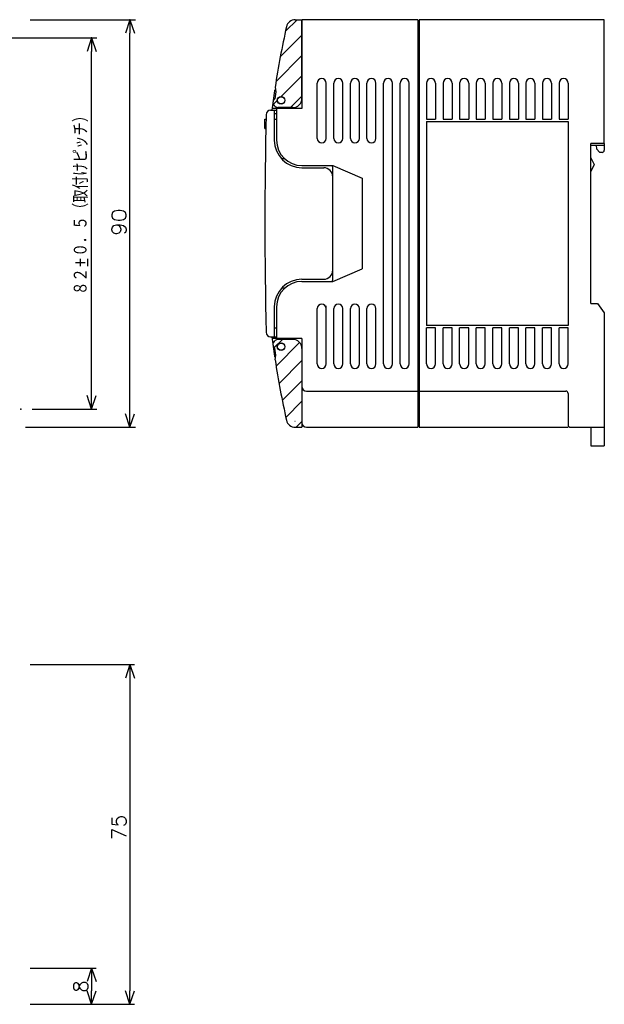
# Model space of a CAD drawing. Extents: x -157 to 170, y -125 to 114.
# Tile 9 of 9: x 41 to 170, y -125 to 93. Entities that reach past the tile are written whole.
import ezdxf

# ---------------------------------------------------------------- set-up
doc = ezdxf.new("R2010")
doc.units = 0
doc.layers.get('0').update_dxf_attribs({"linetype": 'CONTINUOUS'})
doc.styles.get("Standard").update_dxf_attribs({"font": 'txt', "bigfont": 'BIGFONT'})

# ---------------------------------------------------------------- blocks, each defined once
blk = doc.blocks.new('_OPEN30')
at = {"color": 0, "linetype": 'BYBLOCK'}
for q in [(-3, 1), (-3, -1), (-3, 0)]:
    blk.add_line((0, 0), q, dxfattribs=at)

msp = doc.modelspace()

# ---------------------------------------------------------------- linework, layer by layer
at = {"color": 7, "linetype": 'CONTINUOUS'}
for p, q in [((42.874259, 92.878304), (66.129929, 92.878304)), ((99.287838, 90.312913), (101.853223, 92.878303)), ((101.459846, 92.878304), (102.934258, 92.878304)), ((102.934258, 92.878304), (102.934258, 73.278305)), ((102.934258, 75.47831), (102.934258, 92.878304)), ((128.534256, 92.878304), (103.134262, 92.878304)), ((128.534256, 92.878304), (128.534256, 2.878303)), ((128.534256, 92.5783), (128.534256, 3.178303)), ((128.834259, 92.5783), (128.534256, 92.5783)), ((169.734253, 92.878304), (128.834259, 92.878304)), ((128.834259, 92.878304), (128.834259, 2.878303)), ((169.734253, 65.5783), (169.734253, 92.878304)), ((64.929932, 5.878303), (64.929932, 89.878304)), ((98.150313, 84.685253), (102.93426, 89.46921)), ((128.534256, 90.778305), (128.534256, 75.878304)), ((38.874259, 88.878304), (57.656128, 88.878304)), ((56.456131, 9.878303), (56.456131, 85.878304)), ((97.210958, 79.255764), (102.93426, 84.979077)), ((98.372755, 75.927431), (102.93426, 80.488945)), ((106.314262, 66.678307), (106.314262, 78.878304)), ((108.314262, 66.678307), (108.314262, 78.878304)), ((109.974258, 66.678307), (109.974258, 78.878304)), ((111.974258, 66.678307), (111.974258, 78.878304)), ((113.634262, 66.678307), (113.634262, 78.878304)), ((115.634262, 66.678307), (115.634262, 78.878304)), ((117.294258, 66.678307), (117.294258, 78.878304)), ((119.294258, 66.678307), (119.294258, 78.878304)), ((120.954262, 16.878304), (120.954262, 78.878304)), ((122.954262, 16.878304), (122.954262, 78.878304)), ((124.614258, 16.878304), (124.614258, 78.878304)), ((126.614258, 16.878304), (126.614258, 78.878304)), ((130.454254, 78.878304), (130.454254, 70.878304)), ((132.454254, 78.878304), (132.454254, 70.878304)), ((134.114258, 78.878304), (134.114258, 70.878304)), ((136.114258, 78.878304), (136.114258, 70.878304)), ((137.774261, 78.878304), (137.774261, 70.878304)), ((139.774261, 78.878304), (139.774261, 70.878304)), ((141.434265, 78.878304), (141.434265, 70.878304)), ((143.434265, 78.878304), (143.434265, 70.878304)), ((145.094254, 78.878304), (145.094254, 70.878304)), ((147.094254, 78.878304), (147.094254, 70.878304)), ((148.754257, 78.878304), (148.754257, 70.878304)), ((150.754257, 78.878304), (150.754257, 70.878304)), ((152.414261, 78.878304), (152.414261, 70.878304)), ((154.414261, 78.878304), (154.414261, 70.878304)), ((156.074265, 78.878304), (156.074265, 70.878304)), ((158.074265, 78.878304), (158.074265, 70.878304)), ((159.734253, 78.878304), (159.734253, 70.878304)), ((161.734253, 78.878304), (161.734253, 70.878304)), ((97.184258, 76.97831), (96.934258, 75.426643)), ((97.01226, 77.978302), (97.184258, 76.97831)), ((97.094307, 77.378304), (97.115463, 77.378304)), ((96.61372, 74.168392), (97.485133, 75.039806)), ((100.41376, 73.478307), (102.93426, 75.998812)), ((102.934258, 74.878304), (102.84214, 74.878304)), ((96.022591, 72.878304), (96.30291, 72.878304)), ((96.022591, 72.878304), (97.334259, 72.878304)), ((102.934258, 73.278305), (96.353714, 73.278305)), ((96.834259, 72.878304), (96.834259, 66.278305)), ((97.334259, 72.0783), (96.834259, 72.0783)), ((97.334259, 73.278305), (97.334259, 66.278305)), ((100.934258, 73.47831), (97.634491, 73.47831)), ((94.734261, 68.878304), (94.734261, 70.878304)), ((94.734261, 70.878304), (94.998795, 70.878304)), ((96.834259, 70.878304), (97.334259, 70.878304)), ((130.454254, 70.878304), (132.454254, 70.878304)), ((130.454254, 70.378304), (161.734253, 70.378304)), ((130.454254, 70.378304), (130.454254, 25.378304)), ((134.114258, 70.878304), (136.114258, 70.878304)), ((137.774261, 70.878304), (139.774261, 70.878304)), ((141.434265, 70.878304), (143.434265, 70.878304)), ((145.094254, 70.878304), (147.094254, 70.878304)), ((148.754257, 70.878304), (150.754257, 70.878304)), ((152.414261, 70.878304), (154.414261, 70.878304)), ((156.074265, 70.878304), (158.074265, 70.878304)), ((159.734253, 70.878304), (161.734253, 70.878304)), ((161.734253, 70.378304), (161.734253, 25.378304)), ((94.734261, 68.878304), (94.954781, 68.878304)), ((166.734253, 30.178303), (166.734253, 65.5783)), ((169.734253, 65.5783), (166.734253, 65.5783)), ((169.734253, 65.5783), (169.734253, 64.0783)), ((169.734253, 65.0783), (166.734253, 65.0783)), ((167.917587, 65.0783), (168.034256, 64.378304)), ((168.034256, 64.378304), (168.734253, 63.578304)), ((169.234253, 63.578304), (168.734253, 63.578304)), ((99.119812, 62.178303), (98.417625, 62.178303)), ((166.734253, 62.378304), (167.484253, 60.878304)), ((167.484253, 60.878304), (166.734253, 59.378304)), ((102.934258, 60.678303), (109.734261, 60.678303)), ((102.934258, 60.178303), (107.734261, 60.178303)), ((109.734261, 60.678303), (116.234261, 57.878304)), ((109.734261, 35.441998), (109.734261, 60.314606)), ((116.234261, 57.878304), (116.234261, 37.878304)), ((109.734261, 35.078304), (116.234261, 37.878304)), ((102.934258, 35.578304), (107.734261, 35.578304)), ((102.934258, 35.078304), (109.734261, 35.078304)), ((99.119812, 33.578304), (98.417625, 33.578304)), ((96.834259, 29.478302), (96.834259, 22.878304)), ((97.334259, 29.478302), (97.334259, 22.478304)), ((106.314262, 16.878304), (106.314262, 29.078302)), ((108.314262, 16.878304), (108.314262, 29.671648)), ((109.974258, 16.878304), (109.974258, 29.078302)), ((111.974258, 16.878304), (111.974258, 29.078302)), ((113.634262, 16.878304), (113.634262, 29.078302)), ((115.634262, 16.878304), (115.634262, 29.078302)), ((117.294258, 16.878304), (117.294258, 29.078302)), ((119.294258, 16.878304), (119.294258, 29.078302)), ((166.734253, 30.178303), (168.234253, 30.178303)), ((168.234253, 30.178303), (169.734253, 28.178303)), ((169.734253, 28.178303), (169.734253, -1.221697)), ((96.834259, 24.878304), (97.334259, 24.878304)), ((161.734253, 25.378304), (130.454254, 25.378304)), ((130.454254, 16.878304), (130.454254, 24.878304)), ((132.454254, 24.878304), (130.454254, 24.878304)), ((132.454254, 16.878304), (132.454254, 24.878304)), ((134.114258, 16.878304), (134.114258, 24.878304)), ((136.114258, 24.878304), (134.114258, 24.878304)), ((136.114258, 16.878304), (136.114258, 24.878304)), ((137.774261, 16.878304), (137.774261, 24.878304)), ((139.774261, 24.878304), (137.774261, 24.878304)), ((139.774261, 16.878304), (139.774261, 24.878304)), ((141.434265, 16.878304), (141.434265, 24.878304)), ((143.434265, 24.878304), (141.434265, 24.878304)), ((143.434265, 16.878304), (143.434265, 24.878304)), ((145.094254, 16.878304), (145.094254, 24.878304)), ((147.094254, 24.878304), (145.094254, 24.878304)), ((147.094254, 16.878304), (147.094254, 24.878304)), ((148.754257, 16.878304), (148.754257, 24.878304)), ((150.754257, 24.878304), (148.754257, 24.878304)), ((150.754257, 16.878304), (150.754257, 24.878304)), ((152.414261, 16.878304), (152.414261, 24.878304)), ((154.414261, 24.878304), (152.414261, 24.878304)), ((154.414261, 16.878304), (154.414261, 24.878304)), ((156.074265, 16.878304), (156.074265, 24.878304)), ((158.074265, 24.878304), (156.074265, 24.878304)), ((158.074265, 16.878304), (158.074265, 24.878304)), ((159.734253, 16.878304), (159.734253, 24.878304)), ((161.734253, 24.878304), (159.734253, 24.878304)), ((161.734253, 16.878304), (161.734253, 24.878304)), ((96.022591, 22.878304), (96.30291, 22.878304)), ((96.022591, 22.878304), (97.334259, 22.878304)), ((102.934258, 22.478304), (96.353714, 22.478304)), ((96.794726, 20.467808), (98.605214, 22.278299)), ((102.934258, 22.478304), (97.334259, 22.478304)), ((100.934258, 22.278299), (97.634491, 22.278299)), ((102.934258, 22.478304), (102.934258, 10.878303)), ((97.184258, 18.778299), (96.934258, 20.32996)), ((97.225636, 16.408585), (102.426718, 21.609678)), ((102.934258, 20.278299), (102.934258, 2.878303)), ((97.01226, 17.778303), (97.184258, 18.778299)), ((97.094307, 18.378304), (97.115463, 18.378304)), ((97.875859, 12.568677), (102.93426, 17.627089)), ((98.590545, 8.793232), (102.93426, 13.136957)), ((102.934258, 11.878303), (102.934258, 3.878303)), ((103.934258, 10.878303), (128.534256, 10.878303)), ((128.534256, 11.178303), (128.834259, 11.178303)), ((128.834259, 10.878303), (161.234253, 10.878303)), ((161.734253, 10.378303), (161.734253, 3.378303)), ((43.361472, 6.878303), (57.656128, 6.878303)), ((99.367208, 5.079765), (102.93426, 8.646824)), ((41.874259, 2.878303), (66.129929, 2.878303)), ((101.434258, 4.178303), (101.334259, 4.178303)), ((101.459846, 2.878303), (102.934258, 2.878303)), ((101.655874, 2.878303), (102.93426, 4.156692)), ((103.934258, 2.878303), (128.534256, 2.878303)), ((128.534256, 3.178303), (128.834259, 3.178303)), ((128.834259, 2.878303), (161.734253, 2.878303)), ((162.234253, 2.878303), (169.734253, 2.878303)), ((166.734253, 2.878303), (166.734253, -1.221697)), ((166.734253, -1.221697), (169.734253, -1.221697)), ((42.874259, -49.521698), (65.929932, -49.521698)), ((64.929932, -52.521698), (64.929932, -121.521698)), ((42.874259, -116.521698), (57.456131, -116.521698)), ((56.456131, -119.521698), (56.456131, -121.521698)), ((42.874259, -124.521698), (57.456131, -124.521698)), ((42.874259, -124.521698), (65.929932, -124.521698))]:
    msp.add_line(p, q, dxfattribs=at)
for centre, radius in [((98.334259, 75.0783), 0.85), ((98.334259, 75.0783), 0.8), ((98.334259, 20.678303), 0.85), ((98.334259, 20.678303), 0.8)]:
    msp.add_circle(centre, radius, dxfattribs=at)
for centre, radius, start, end in [((294.734253, 47.878304), 200, 167.457032, 171.344097), ((101.459846, 90.878304), 2, 90, 167.45711), ((103.134262, 92.678307), 0.2, 90, 180), ((107.314262, 78.878304), 1, 0, 180), ((110.974258, 78.878304), 1, 0, 180), ((114.634262, 78.878304), 1, 0, 180), ((118.294258, 78.878304), 1, 0, 180), ((121.954262, 78.878304), 1, 0, 180), ((125.614258, 78.878304), 1, 0, 180), ((131.454254, 78.878304), 1, 0, 180), ((135.114258, 78.878304), 1, 0, 180), ((138.774261, 78.878304), 1, 0, 180), ((142.434265, 78.878304), 1, 0, 180), ((146.094254, 78.878304), 1, 0, 180), ((149.754257, 78.878304), 1, 0, 180), ((153.414261, 78.878304), 1, 0, 180), ((157.074265, 78.878304), 1, 0, 180), ((160.734253, 78.878304), 1, 0, 180), ((294.734253, 47.878304), 200, 171.567355, 172.819244), ((97.094307, 77.178307), 0.2, 90, 171.567906), ((97.634491, 74.578308), 1.1, 129.53697, 270), ((100.934258, 75.47831), 2, 270, 0), ((1094.734253, 47.878304), 1000, 178.623392, 181.376608), ((1094.734253, 47.878304), 1000, 178.623392, 181.376608), ((96.022591, 71.878304), 1, 90, 178.623337), ((96.022591, 71.878304), 1, 90, 178.623337), ((102.934258, 66.278305), 6.1, 180, 270), ((102.934258, 66.278305), 5.6, 180, 270), ((107.314262, 66.678307), 1, 180, 0), ((110.974258, 66.678307), 1, 180, 0), ((114.634262, 66.678307), 1, 180, 0), ((118.294258, 66.678307), 1, 180, 0), ((169.234253, 64.0783), 0.5, 270, 0), ((107.734261, 58.178303), 2, 0, 90), ((108.734261, 60.314606), 1, 0, 21.327393), ((107.734261, 37.578304), 2, 270, 0), ((102.934258, 29.478302), 6.1, 90, 180), ((102.934258, 29.478302), 5.6, 90, 180), ((108.734261, 35.441998), 1, 338.672811, 0), ((107.314262, 29.078302), 1, 0, 180), ((110.974258, 29.078302), 1, 0, 180), ((114.634262, 29.078302), 1, 0, 180), ((118.294258, 29.078302), 1, 0, 180), ((96.022591, 23.878304), 1, 181.376663, 270), ((96.022591, 23.878304), 1, 181.376663, 270), ((294.734253, 47.878304), 200, 187.180756, 188.432645), ((97.634491, 21.178299), 1.1, 90, 230.463157), ((100.934258, 20.278299), 2, 0, 90), ((97.094307, 18.578302), 0.2, 188.432634, 270), ((294.734253, 47.878304), 200, 188.655904, 192.542969), ((107.314262, 16.878304), 1, 180, 0), ((110.974258, 16.878304), 1, 180, 0), ((114.634262, 16.878304), 1, 180, 0), ((118.294258, 16.878304), 1, 180, 0), ((121.954262, 16.878304), 1, 180, 0), ((125.614258, 16.878304), 1, 180, 0), ((131.454254, 16.878304), 1, 180, 0), ((135.114258, 16.878304), 1, 180, 0), ((138.774261, 16.878304), 1, 180, 0), ((142.434265, 16.878304), 1, 180, 0), ((146.094254, 16.878304), 1, 180, 0), ((149.754257, 16.878304), 1, 180, 0), ((153.414261, 16.878304), 1, 180, 0), ((157.074265, 16.878304), 1, 180, 0), ((160.734253, 16.878304), 1, 180, 0), ((103.934258, 11.878303), 1, 180, 270), ((161.234253, 10.378303), 0.5, 0, 90), ((101.459846, 4.878303), 2, 192.542943, 270), ((103.934258, 3.878303), 1, 180, 270), ((162.234253, 3.378303), 0.5, 180, 270)]:
    msp.add_arc(centre, radius, start, end, dxfattribs=at)
for p in [(64.929932, 92.878304), (56.456131, 88.878304), (40.821472, 6.878303), (56.456131, -124.521698), (64.929932, -124.521698)]:
    msp.add_point(p, dxfattribs=at)

# ---------------------------------------------------------------- block references
for p, rotation in [((64.929932, 92.878304), 90), ((56.456131, 88.878304), 90), ((56.456131, 6.878303), 270), ((64.929932, 2.878303), 270), ((64.929932, -49.521698), 90), ((56.456131, -116.521698), 90), ((56.456131, -124.521698), 270), ((64.929932, -124.521698), 270)]:
    msp.add_blockref('_OPEN30', p, dxfattribs=dict(at, rotation=rotation))

# ---------------------------------------------------------------- texts
for s, width, p in [('８２%%P０．５（取付けピッチ）', 0.84327, (55.656132, 32.09235)), ('90', 1.102098, (64.129932, 45.135303)), ('75', 1.028625, (64.129932, -88.297825))]:
    msp.add_text(s, height=3.2, rotation=90.000003, dxfattribs=dict(at, width=width)).set_placement(p)
msp.add_text('8', height=3.2, rotation=90.000003, dxfattribs=at).set_placement((55.656131, -121.961161))

doc.saveas('drawing.dxf')
